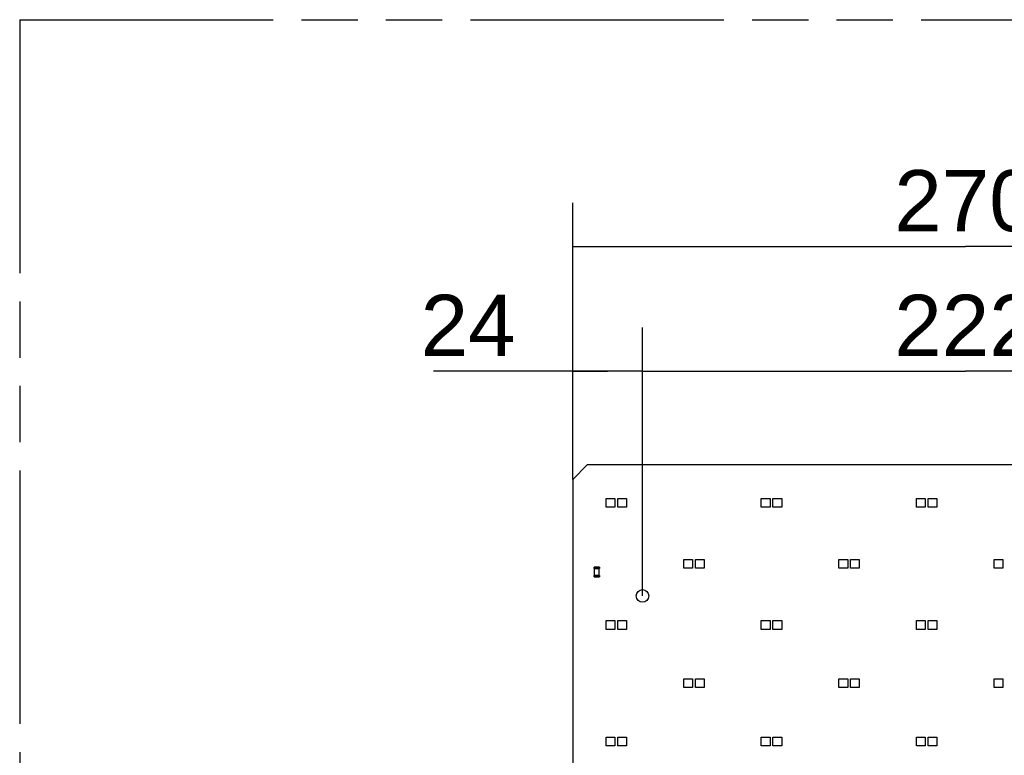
# Model space of a CAD drawing. Header units: millimetres. Extents: x 0 to 210, y 0 to 297.
# Tile 8 of 30: x 50 to 84, y 157 to 183. Entities that reach past the tile are written whole.
import ezdxf
from ezdxf.enums import TextEntityAlignment as Align

# ---------------------------------------------------------------- set-up
doc = ezdxf.new("R2010")
doc.units = ezdxf.units.MM
doc.header["$LTSCALE"] = 19.36
doc.linetypes.add('PHANTOM', pattern=[0.8, 0.45, -0.05, 0.1, -0.05, 0.1, -0.05])
doc.layers.get('0').update_dxf_attribs({"linetype": 'CONTINUOUS'})
doc.layers.add('DEFAULT_3', color=7, linetype='PHANTOM')
doc.layers.add('Z_DIM_2D', color=7, linetype='CONTINUOUS')
doc.styles.add('TEXTSTYLE_3', font='helveticaneueltw1g-ltcn.otf')
doc.dimstyles.new('DIMSTYLE_1', dxfattribs={"dimtxt": 2.1, "dimasz": 3.5, "dimexe": 1.5, "dimexo": 0, "dimgap": 0.525, "dimtad": 1, "dimdec": 3, "dimlfac": 10, "dimdsep": 46, "dimtxsty": 'TEXTSTYLE_3', "dimblk": '_FILLED', "dimblk1": '_FILLED', "dimblk2": '_FILLED', "dimcen": 0.09, "dimclrt": 5, "dimadec": 0, "dimazin": 0, "dimtp": 0.5, "dimtm": 0.5, "dimtfac": 1, "dimtdec": 3, "dimtofl": 0, "dimtmove": 0, "dimatfit": 3, "dimldrblk": '_FILLED', "dimfxl": 0, "dimtolj": 1, "dimarcsym": 0})
doc.dimstyles.new('DIMSTYLE_6', dxfattribs={"dimtxt": 2.1, "dimasz": 3.5, "dimexe": 1.5, "dimexo": 0, "dimgap": 0.525, "dimtad": 1, "dimdec": 3, "dimlfac": 10, "dimdsep": 46, "dimtxsty": 'TEXTSTYLE_3', "dimblk": '_FILLED', "dimblk1": '_FILLED', "dimblk2": '_FILLED', "dimcen": 0.09, "dimclrt": 5, "dimadec": 0, "dimazin": 0, "dimtp": 0.2, "dimtm": 0.2, "dimtfac": 1, "dimtdec": 3, "dimtofl": 0, "dimtmove": 0, "dimatfit": 3, "dimldrblk": '_FILLED', "dimfxl": 0, "dimtolj": 1, "dimarcsym": 0})

# ---------------------------------------------------------------- blocks, each defined once
blk = doc.blocks.new('*D2')
at = {"layer": 'Z_DIM_2D', "color": 2, "linetype": 'Continuous'}
for p, q in [((71.531, 162.878), (71.531, 172.101)), ((93.731, 162.878), (93.731, 172.101)), ((71.531, 170.601), (82.631, 170.601)), ((93.731, 170.601), (82.631, 170.601))]:
    blk.add_line(p, q, dxfattribs=at)
at = {"layer": 'Z_DIM_2D', "color": 5, "linetype": 'Continuous', "style": 'TEXTSTYLE_3'}
blk.add_text('222', height=2.1, dxfattribs=at).set_placement((82.631, 171.126), align=Align.CENTER)
blk = doc.blocks.new('_FILLED')
at = {"color": 0, "linetype": 'ByBlock'}
blk.add_solid([(0, 0), (-1, 0.125), (-1, -0.125)], dxfattribs=at)
blk = doc.blocks.new('_NONE')
blk = doc.blocks.new('*D3')
at = {"layer": 'Z_DIM_2D', "color": 2, "linetype": 'Continuous'}
for p, q in [((69.131, 166.878), (69.131, 176.386)), ((96.131, 166.878), (96.131, 176.386)), ((69.131, 174.886), (82.631, 174.886)), ((96.131, 174.886), (82.631, 174.886))]:
    blk.add_line(p, q, dxfattribs=at)
at = {"layer": 'Z_DIM_2D', "color": 5, "linetype": 'Continuous', "style": 'TEXTSTYLE_3'}
blk.add_text('270', height=2.1, dxfattribs=at).set_placement((82.631, 175.411), align=Align.CENTER)
blk = doc.blocks.new('*D10')
at = {"layer": 'Z_DIM_2D', "color": 2, "linetype": 'Continuous'}
for p, q in [((69.131, 166.878), (69.131, 172.101)), ((71.531, 162.878), (71.531, 172.101)), ((70.331, 170.601), (64.35, 170.601)), ((69.131, 170.601), (70.331, 170.601)), ((71.531, 170.601), (70.331, 170.601))]:
    blk.add_line(p, q, dxfattribs=at)
at = {"layer": 'Z_DIM_2D', "color": 5, "linetype": 'Continuous', "style": 'TEXTSTYLE_3'}
blk.add_text('24', height=2.1, dxfattribs=at).set_placement((67.17, 171.126), align=Align.RIGHT)

msp = doc.modelspace()

# ---------------------------------------------------------------- linework, layer by layer
at = {"color": 7, "linetype": 'Continuous'}
for p, q in [((69.13122, 166.87776), (69.63122, 167.37776)), ((95.63122, 167.37776), (69.63122, 167.37776)), ((69.13122, 166.87776), (69.13122, 140.87776)), ((70.28122, 165.92776), (70.28122, 166.22776)), ((70.28122, 166.22776), (70.58122, 166.22776)), ((70.58122, 166.22776), (70.58122, 165.92776)), ((70.68122, 165.92776), (70.68122, 166.22776)), ((70.68122, 166.22776), (70.98122, 166.22776)), ((70.98122, 166.22776), (70.98122, 165.92776)), ((75.61372, 165.92776), (75.61372, 166.22776)), ((75.61372, 166.22776), (75.91372, 166.22776)), ((75.91372, 166.22776), (75.91372, 165.92776)), ((76.01372, 165.92776), (76.01372, 166.22776)), ((76.01372, 166.22776), (76.31372, 166.22776)), ((76.31372, 166.22776), (76.31372, 165.92776)), ((80.94872, 165.92776), (80.94872, 166.22776)), ((80.94872, 166.22776), (81.24872, 166.22776)), ((81.24872, 166.22776), (81.24872, 165.92776)), ((81.34872, 165.92776), (81.34872, 166.22776)), ((81.34872, 166.22776), (81.64872, 166.22776)), ((81.64872, 166.22776), (81.64872, 165.92776)), ((70.58122, 165.92776), (70.28122, 165.92776)), ((70.98122, 165.92776), (70.68122, 165.92776)), ((75.91372, 165.92776), (75.61372, 165.92776)), ((76.31372, 165.92776), (76.01372, 165.92776)), ((81.24872, 165.92776), (80.94872, 165.92776)), ((81.64872, 165.92776), (81.34872, 165.92776)), ((72.94622, 163.82776), (72.94622, 164.12776)), ((72.94622, 164.12776), (73.24622, 164.12776)), ((73.24622, 164.12776), (73.24622, 163.82776)), ((73.34622, 163.82776), (73.34622, 164.12776)), ((73.34622, 164.12776), (73.64622, 164.12776)), ((73.64622, 164.12776), (73.64622, 163.82776)), ((78.28122, 163.82776), (78.28122, 164.12776)), ((78.28122, 164.12776), (78.58122, 164.12776)), ((78.58122, 164.12776), (78.58122, 163.82776)), ((78.68122, 163.82776), (78.68122, 164.12776)), ((78.68122, 164.12776), (78.98122, 164.12776)), ((78.98122, 164.12776), (78.98122, 163.82776)), ((83.61372, 163.82776), (83.61372, 164.12776)), ((83.61372, 164.12776), (83.91372, 164.12776)), ((83.91372, 164.12776), (83.91372, 163.82776)), ((69.87122, 163.82176), (69.87122, 163.86376)), ((69.87522, 163.86376), (69.87122, 163.86376)), ((69.87122, 163.82176), (69.87522, 163.82176)), ((69.87522, 163.86776), (69.87522, 163.86376)), ((69.87522, 163.86776), (70.04722, 163.86776)), ((69.87522, 163.82176), (69.87522, 163.57876)), ((70.04722, 163.81776), (69.87522, 163.81776)), ((70.04722, 163.86376), (70.04722, 163.86776)), ((70.05122, 163.86376), (70.04722, 163.86376)), ((70.04722, 163.57876), (70.04722, 163.82176)), ((70.04722, 163.82176), (70.05108, 163.82176)), ((70.05122, 163.86376), (70.05122, 163.82176)), ((73.24622, 163.82776), (72.94622, 163.82776)), ((73.64622, 163.82776), (73.34622, 163.82776)), ((78.58122, 163.82776), (78.28122, 163.82776)), ((78.98122, 163.82776), (78.68122, 163.82776)), ((83.91372, 163.82776), (83.61372, 163.82776)), ((69.87122, 163.53676), (69.87122, 163.57876)), ((69.87122, 163.53676), (69.87522, 163.53676)), ((69.87522, 163.57876), (69.87135, 163.57876)), ((69.87522, 163.58276), (70.04722, 163.58276)), ((69.87522, 163.53676), (69.87522, 163.53276)), ((70.04722, 163.53276), (69.87522, 163.53276)), ((70.05122, 163.57876), (70.04722, 163.57876)), ((70.04722, 163.53276), (70.04722, 163.53676)), ((70.04722, 163.53676), (70.05108, 163.53676)), ((70.05122, 163.57876), (70.05122, 163.53676)), ((70.28122, 161.72776), (70.28122, 162.02776)), ((70.28122, 162.02776), (70.58122, 162.02776)), ((70.58122, 162.02776), (70.58122, 161.72776)), ((70.68122, 161.72776), (70.68122, 162.02776)), ((70.68122, 162.02776), (70.98122, 162.02776)), ((70.98122, 162.02776), (70.98122, 161.72776)), ((75.61372, 161.72776), (75.61372, 162.02776)), ((75.61372, 162.02776), (75.91372, 162.02776)), ((75.91372, 162.02776), (75.91372, 161.72776)), ((76.01372, 161.72776), (76.01372, 162.02776)), ((76.01372, 162.02776), (76.31372, 162.02776)), ((76.31372, 162.02776), (76.31372, 161.72776)), ((80.94872, 161.72776), (80.94872, 162.02776)), ((80.94872, 162.02776), (81.24872, 162.02776)), ((81.24872, 162.02776), (81.24872, 161.72776)), ((81.34872, 161.72776), (81.34872, 162.02776)), ((81.34872, 162.02776), (81.64872, 162.02776)), ((81.64872, 162.02776), (81.64872, 161.72776)), ((70.58122, 161.72776), (70.28122, 161.72776)), ((70.98122, 161.72776), (70.68122, 161.72776)), ((75.91372, 161.72776), (75.61372, 161.72776)), ((76.31372, 161.72776), (76.01372, 161.72776)), ((81.24872, 161.72776), (80.94872, 161.72776)), ((81.64872, 161.72776), (81.34872, 161.72776)), ((72.94622, 159.72776), (72.94622, 160.02776)), ((72.94622, 160.02776), (73.24622, 160.02776)), ((73.24622, 159.72776), (72.94622, 159.72776)), ((73.24622, 160.02776), (73.24622, 159.72776)), ((73.34622, 159.72776), (73.34622, 160.02776)), ((73.34622, 160.02776), (73.64622, 160.02776)), ((73.64622, 159.72776), (73.34622, 159.72776)), ((73.64622, 160.02776), (73.64622, 159.72776)), ((78.28122, 159.72776), (78.28122, 160.02776)), ((78.28122, 160.02776), (78.58122, 160.02776)), ((78.58122, 159.72776), (78.28122, 159.72776)), ((78.58122, 160.02776), (78.58122, 159.72776)), ((78.68122, 159.72776), (78.68122, 160.02776)), ((78.68122, 160.02776), (78.98122, 160.02776)), ((78.98122, 159.72776), (78.68122, 159.72776)), ((78.98122, 160.02776), (78.98122, 159.72776)), ((83.61372, 159.72776), (83.61372, 160.02776)), ((83.61372, 160.02776), (83.91372, 160.02776)), ((83.91372, 159.72776), (83.61372, 159.72776)), ((83.91372, 160.02776), (83.91372, 159.72776)), ((70.28122, 157.72776), (70.28122, 158.02776)), ((70.28122, 158.02776), (70.58122, 158.02776)), ((70.58122, 158.02776), (70.58122, 157.72776)), ((70.68122, 157.72776), (70.68122, 158.02776)), ((70.68122, 158.02776), (70.98122, 158.02776)), ((70.98122, 158.02776), (70.98122, 157.72776)), ((75.61372, 157.72776), (75.61372, 158.02776)), ((75.61372, 158.02776), (75.91372, 158.02776)), ((75.91372, 158.02776), (75.91372, 157.72776)), ((76.01372, 157.72776), (76.01372, 158.02776)), ((76.01372, 158.02776), (76.31372, 158.02776)), ((76.31372, 158.02776), (76.31372, 157.72776)), ((80.94872, 157.72776), (80.94872, 158.02776)), ((80.94872, 158.02776), (81.24872, 158.02776)), ((81.24872, 158.02776), (81.24872, 157.72776)), ((81.34872, 157.72776), (81.34872, 158.02776)), ((81.34872, 158.02776), (81.64872, 158.02776)), ((81.64872, 158.02776), (81.64872, 157.72776)), ((70.58122, 157.72776), (70.28122, 157.72776)), ((70.98122, 157.72776), (70.68122, 157.72776)), ((75.91372, 157.72776), (75.61372, 157.72776)), ((76.31372, 157.72776), (76.01372, 157.72776)), ((81.24872, 157.72776), (80.94872, 157.72776)), ((81.64872, 157.72776), (81.34872, 157.72776))]:
    msp.add_line(p, q, dxfattribs=at)
at = {"color": 9, "linetype": 'Continuous'}
for p, q in [((69.87522, 163.86376), (69.87522, 163.82176)), ((70.04722, 163.86376), (69.87522, 163.86376)), ((69.87522, 163.82176), (70.04722, 163.82176)), ((70.04722, 163.82176), (70.04722, 163.86376)), ((70.05004, 163.81893), (70.04722, 163.82176)), ((69.87239, 163.58159), (69.87522, 163.57876)), ((69.87522, 163.57876), (69.87522, 163.53676)), ((70.04722, 163.57876), (69.87522, 163.57876)), ((69.87522, 163.53676), (70.04722, 163.53676)), ((70.04722, 163.53676), (70.04722, 163.57876)), ((70.05004, 163.53393), (70.04722, 163.53676))]:
    msp.add_line(p, q, dxfattribs=at)
at = {"color": 7, "linetype": 'Continuous'}
msp.add_circle((71.53122, 162.87776), 0.215, dxfattribs=at)
for centre, start, end in [((69.87522, 163.86376), 90, 180), ((69.87522, 163.82176), 180, 270), ((70.04722, 163.86376), 0, 90), ((70.04722, 163.82176), 270, 360), ((69.87522, 163.57876), 90, 180), ((69.87522, 163.53676), 180, 270), ((70.04722, 163.57876), 0, 90), ((70.04722, 163.53676), 270, 360)]:
    msp.add_arc(centre, 0.004, start, end, dxfattribs=at)
at = {"color": 9, "linetype": 'Continuous'}
for points in [[(69.87122, 163.82176), (69.87123, 163.82013), (69.87358, 163.81893), (69.87522, 163.81893)], [(69.87522, 163.86776), (69.87358, 163.86775), (69.87239, 163.8654), (69.87239, 163.86376)], [(70.04722, 163.86659), (70.04885, 163.86659), (70.0512, 163.8654), (70.05122, 163.86376)], [(69.87522, 163.53393), (69.87358, 163.53393), (69.87123, 163.53513), (69.87122, 163.53676)], [(70.04722, 163.58159), (70.04885, 163.58159), (70.0512, 163.5804), (70.05122, 163.57876)]]:
    msp.add_open_spline(points, degree=3, dxfattribs=at)
at = {"layer": 'DEFAULT_3', "color": 91, "linetype": 'PHANTOM', "true_color": 0x80ff80}
for q in [(50.12864, 132.68), (150.12864, 182.68)]:
    msp.add_line((50.12864, 182.68), q, dxfattribs=at)

# ---------------------------------------------------------------- dimensions: what is measured, and where the dimension line sits
at = {"layer": 'Z_DIM_2D', "color": 2, "linetype": 'Continuous'}
dim = msp.add_linear_dim(base=(69.13122, 174.88615), p1=(96.13122, 166.87776), p2=(69.13122, 166.87776), angle=180, dimstyle='DIMSTYLE_1', override={"dimblk1": 'NONE', "dimblk2": 'NONE', "dimsah": 1}, dxfattribs=at)
dim.commit()
dim.dimension.update_dxf_attribs({"geometry": '*D3', "text_midpoint": (82.63122, 174.88615), "dimtype": 160})
for base, p1, p2, dimstyle, picture, middle in [((71.53122, 170.60086), (69.13122, 166.87776), (71.53122, 162.87776), 'DIMSTYLE_6', '*D10', (65.76004, 170.60086)), ((93.73122, 170.60086), (71.53122, 162.87776), (93.73122, 162.87776), 'DIMSTYLE_1', '*D2', (82.63122, 170.60086))]:
    dim = msp.add_linear_dim(base=base, p1=p1, p2=p2, dimstyle=dimstyle, override={"dimblk1": 'NONE', "dimblk2": 'NONE', "dimsah": 1}, dxfattribs=at)
    dim.commit()
    dim.dimension.update_dxf_attribs({"geometry": picture, "text_midpoint": middle, "dimtype": 160})

doc.saveas('drawing.dxf')
